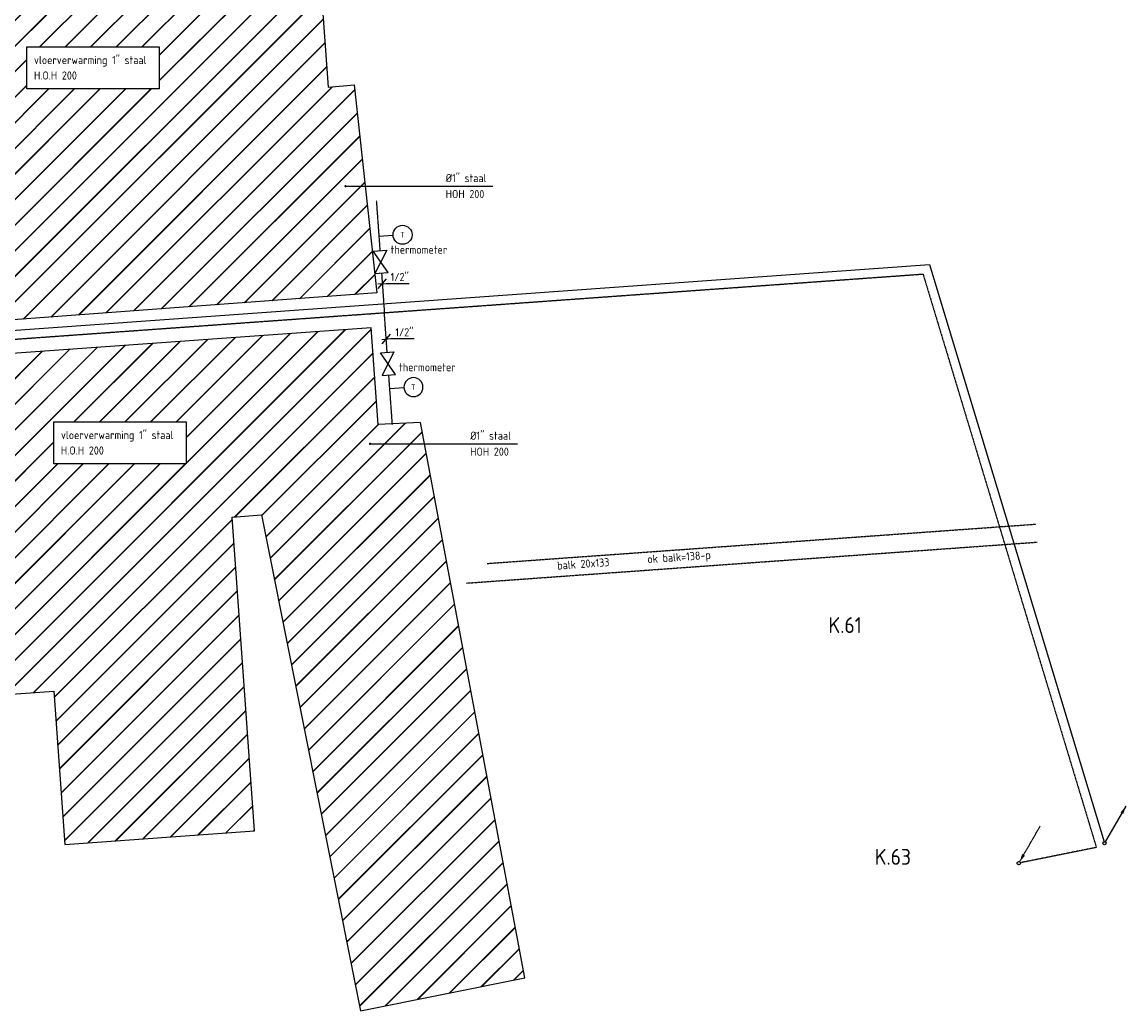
# Model space of a CAD drawing. Header units: millimetres. Extents: x -16982 to 48792, y -927 to 61604.
# Tile 13 of 15: x 36591 to 48792, y 3497 to 14430. Entities that reach past the tile are written whole.
import ezdxf
from ezdxf.enums import TextEntityAlignment as Align

# ---------------------------------------------------------------- set-up
doc = ezdxf.new("R2010")
doc.units = ezdxf.units.MM
for name, pattern in [('2322107', [2000, 1000, 1000]), ('2322107_a', [2000, 1000, 1000]), ('2322108', [7, 5, -2]), ('2322108_a', [7, 5, -2]), ('HIDDEN2', [4.7625, 3.175, -1.5875])]:
    doc.linetypes.add(name, pattern=pattern)
for name, color, linetype in [('bouwkundig', 8, 'Continuous'), ('bTuwkundig', 7, 'Continuous'), ('WL$1----', 4, 'Continuous'), ('WL561---_AANVOER', 1, '2322107'), ('WL561---_RETOUR', 5, '2322108'), ('WL561---VV_RETOUR', 5, '2322108'), ('WM561---_AANVOER', 1, 'Continuous'), ('WM561---VV_RETOUR', 1, 'Continuous'), ('WT561---_AANVOER', 7, 'Continuous')]:
    doc.layers.add(name, color=color, linetype=linetype)
doc.styles.add('BURO-018', font='BUROFONT', dxfattribs={"height": 1.8})
doc.styles.add('BURO-025', font='burofont', dxfattribs={"height": 2.5})
doc.styles.add('STABICAD-018', font='ISOCP.SHX', dxfattribs={"height": 90})
doc.styles.add('STABICAD-035', font='ISOCP.SHX', dxfattribs={"height": 175})
doc.dimstyles.new('STABICAD', dxfattribs={"dimscale": 50, "dimtxt": 90, "dimasz": 2, "dimexe": 0, "dimexo": 2.5, "dimgap": 1.5, "dimtad": 0, "dimdec": 0, "dimzin": 0, "dimdsep": 46, "dimtxsty": 'STABICAD-018', "dimblk1": 'OBLIQUE', "dimblk2": 'OBLIQUE', "dimsah": 1, "dimcen": -3, "dimadec": 1, "dimazin": 0, "dimtfac": 1, "dimtdec": 0, "dimtofl": 0, "dimtmove": 2, "dimatfit": 3, "dimfxl": 1, "dimtvp": 1.055556, "dimtolj": 1, "dimtzin": 0, "dimarcsym": 0})

# ---------------------------------------------------------------- blocks, each defined once
blk = doc.blocks.new('PI_SYM115')
at = {"color": 0, "linetype": 'Continuous'}
for p, q in [((-2.5, 1.5), (2.5, -1.5)), ((-2.5, -1.5), (-2.5, 1.5)), ((2.5, 1.5), (-2.5, -1.5)), ((2.5, -1.5), (2.5, 1.5))]:
    blk.add_line(p, q, dxfattribs=at)
at = {"color": 0, "linetype": 'Continuous', "style": 'BURO-018'}
blk.add_attdef('PRODUCTCODE', text='', height=1.8, dxfattribs=at).set_placement((0, 0), align=Align.MIDDLE)
blk = doc.blocks.new('*U96')
at = {"color": 0, "linetype": 'Continuous'}
for p, q in [((-50, -4), (42, 3)), ((-46, -53), (46, 53)), ((42, 3), (299, 3))]:
    blk.add_line(p, q, dxfattribs=at)
at = {"color": 0, "linetype": 'Continuous', "style": 'STABICAD-018'}
blk.add_text("1/2''", height=90, dxfattribs=at).set_placement((92, 28))
at = {"layer": 'WM561---_AANVOER', "color": 2, "style": 'STABICAD-018'}
blk.add_attdef('CODE', (40572, 11538), '', height=1.2, dxfattribs=at)
blk = doc.blocks.new('MD_SYM406')
at = {"color": 0, "linetype": 'Continuous'}
blk.add_line((0, 4.5), (0, 0), dxfattribs=at)
blk.add_circle((0, 7.5), 3, dxfattribs=at)
at = {"color": 0, "style": 'BURO-025'}
blk.add_attdef('SIGNAL_HIGH', (6.25, 15), '', height=2.5, dxfattribs=at)
blk.add_attdef('CODE', text='', height=2.5, dxfattribs=at).set_placement((0, 12.5), align=Align.MIDDLE)
blk.add_attdef('SIGNAL_LOW', text='', height=2.5, dxfattribs=at).set_placement((6.25, 10), align=Align.TOP_LEFT)
blk = doc.blocks.new('*U95')
at = {"color": 0, "linetype": 'Continuous'}
for p, q in [((-50, -4), (50, 4)), ((-46, -53), (46, 53)), ((50, 4), (307, 4))]:
    blk.add_line(p, q, dxfattribs=at)
at = {"color": 0, "linetype": 'Continuous', "style": 'STABICAD-018'}
blk.add_text("1/2''", height=90, dxfattribs=at).set_placement((100, 29))
at = {"layer": 'WM561---_AANVOER', "color": 2, "style": 'STABICAD-018'}
blk.add_attdef('CODE', (40616, 10926), '', height=1.2, dxfattribs=at)
blk = doc.blocks.new('*U98')
at = {"linetype": '2322108'}
blk.add_hatch(color=2, dxfattribs=at).paths.add_polyline_path([(9, 15), (37, 100), (68, 82)], flags=0)
at = {"color": 2, "linetype": '2322108_a'}
blk.add_line((9, 15, 3000), (236, 409, 3000), dxfattribs=at)
at = {"color": 0, "linetype": '2322108'}
blk.add_line((0, 0), (0, 0, 3000), dxfattribs=at)
blk.add_circle((0, 0, 3000), 17.5, dxfattribs=at)
at = {"color": 2, "linetype": '2322108'}
blk.add_circle((0, 0, 3000), 17.5, dxfattribs=at)
at = {"layer": 'WM561---_AANVOER', "color": 2, "style": 'STABICAD-018'}
for tag, p in [('POSITIONCODE', (47608, 5281, 1499)), ('SECTIONCODE', (47608, 5281, 1499)), ('CODE', (47608, 5231)), ('FLOORCODE', (47658, 5131))]:
    blk.add_attdef(tag, p, '', height=1.2, dxfattribs=at)
blk = doc.blocks.new('*U99')
at = {"linetype": '2322107'}
blk.add_hatch(color=2, dxfattribs=at).paths.add_polyline_path([(236, 409), (208, 325), (177, 342)], flags=0)
at = {"color": 2, "linetype": '2322107_a'}
blk.add_line((236, 409, 3000), (9, 15, 3000), dxfattribs=at)
at = {"color": 0, "linetype": '2322107'}
blk.add_line((0, 0), (0, 0, 3000), dxfattribs=at)
blk.add_circle((0, 0, 3000), 17.5, dxfattribs=at)
at = {"color": 2, "linetype": '2322107'}
blk.add_circle((0, 0, 3000), 17.5, dxfattribs=at)
at = {"layer": 'WM561---_AANVOER', "color": 2, "style": 'STABICAD-018'}
for tag, p in [('POSITIONCODE', (48555, 5500, 1499)), ('SECTIONCODE', (48555, 5500, 1499)), ('CODE', (48555, 5450)), ('FLOORCODE', (48605, 5350))]:
    blk.add_attdef(tag, p, '', height=1.2, dxfattribs=at)
blk = doc.blocks.new('_Oblique')
at = {"color": 0, "linetype": 'ByBlock', "lineweight": -2}
blk.add_line((-0.5, -0.5), (0.5, 0.5), dxfattribs=at)

msp = doc.modelspace()

# ---------------------------------------------------------------- hatches: boundary and pattern name
at = {"layer": 'WM561---_AANVOER'}
h = msp.add_hatch(dxfattribs=at)
h.set_pattern_fill('JIS_LC_20', color=9, scale=10)
h.paths.add_polyline_path([(32315, 10828), (32217, 12197), (31687, 12159), (31516, 14534), (36479, 14890), (36046, 20917), (38867, 21119), (39215, 16268), (39787, 16309), (39973, 13709), (40260, 13734), (40512, 11435)])
h.paths.add_polyline_path([(34186, 12289), (34812, 12289), (34812, 12004), (34186, 12004)], flags=16)
h.paths.add_polyline_path([(36644, 14155), (38107, 14155), (38107, 13691), (36644, 13691)], flags=16)
h = msp.add_hatch(dxfattribs=at)
h.set_pattern_fill('JIS_LC_20', color=9, scale=10)
h.paths.add_polyline_path([(32767, 10499), (32883, 8889), (32174, 8838), (32460, 4853), (34318, 4986), (34185, 6836), (36941, 7033), (37062, 5337), (39160, 5487), (38911, 8957), (39236, 8980), (40333, 3497), (42148, 3863), (40994, 10004), (40526, 9979), (40449, 11051)])
h.paths.add_polyline_path([(36941, 10009), (38404, 10009), (38404, 9545), (36941, 9545)], flags=16)

# ---------------------------------------------------------------- linework, layer by layer
at = {"layer": 'bouwkundig', "linetype": 'HIDDEN2'}
for p, q in [((41733, 8444), (47798, 8879)), ((41503, 8227), (47812, 8680))]:
    msp.add_line(p, q, dxfattribs=at)
at = {"layer": 'WL561---_AANVOER', "linetype": '2322107'}
for p, q in [((31354, 10654), (46621, 11750)), ((46621, 11750), (48550, 5366)), ((48561, 5333), (48561, 5333))]:
    msp.add_line(p, q, dxfattribs=at)
at = {"layer": 'WL561---_RETOUR', "linetype": '2322108'}
for p, q in [((31460, 10561), (46549, 11644)), ((46549, 11644), (48465, 5304)), ((48465, 5304), (47625, 5135)), ((47591, 5128), (47583, 5126))]:
    msp.add_line(p, q, dxfattribs=at)
at = {"layer": 'WL561---VV_RETOUR', "linetype": '2322108'}
for p, q in [((40506, 12454), (40546, 11904)), ((40564, 11655), (40595, 11217)), ((40626, 10779), (40595, 11217)), ((40684, 9980), (40644, 10530))]:
    msp.add_line(p, q, dxfattribs=at)
at = {"layer": 'WM561---_AANVOER'}
for points in [[(32315, 10828), (32217, 12197), (31687, 12159), (31516, 14534), (36479, 14890), (36046, 20917), (38867, 21119), (39215, 16268), (39787, 16309), (39973, 13709), (40260, 13734), (40512, 11435)], [(36644, 14155), (38107, 14155), (38107, 13691), (36644, 13691)], [(32767, 10499), (32883, 8889), (32174, 8838), (32460, 4853), (34318, 4986), (34185, 6836), (36941, 7033), (37062, 5337), (39160, 5487), (38911, 8957), (39236, 8980), (40333, 3497), (42148, 3863), (40994, 10004), (40526, 9979), (40449, 11051)], [(36941, 10009), (38404, 10009), (38404, 9545), (36941, 9545)]]:
    msp.add_lwpolyline(points, close=True, dxfattribs=at)

# ---------------------------------------------------------------- block references
at = {"layer": 'WL$1----', "color": 2, "linetype": 'Continuous'}
ref = msp.add_blockref('MD_SYM406', (40535, 12059), dxfattribs=dict(at, xscale=35, yscale=35, zscale=0.7, rotation=274.1044669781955))
ref.add_attrib('CODE', 'T', dxfattribs={"layer": '0', "color": 1, "linetype": 'Continuous', "height": 63, "style": 'STABICAD-018'}).set_placement((40796, 12078), align=Align.MIDDLE)
ref = msp.add_blockref('MD_SYM406', (40655, 10375), dxfattribs=dict(at, xscale=-35.00000000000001, yscale=35, zscale=0.7, rotation=274.1044679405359))
ref.add_attrib('CODE', 'T', dxfattribs={"layer": '0', "color": 1, "linetype": 'Continuous', "height": 63, "rotation": 8.2089, "style": 'STABICAD-018'}).set_placement((40917, 10394), align=Align.MIDDLE)
at = {"layer": 'WL561---_AANVOER', "linetype": '2322107'}
msp.add_blockref('*U99', (48555, 5350), dxfattribs=at)
at = {"layer": 'WL561---_RETOUR', "linetype": '2322108'}
msp.add_blockref('*U98', (47608, 5131), dxfattribs=at)
at = {"layer": 'WL561---VV_RETOUR', "color": 2, "linetype": '2322108', "zscale": 49.99999999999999}
for p, xscale, yscale, rotation in [((40555, 11779), 49.99999999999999, 49.99999999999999, 274.1044669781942), ((40635, 10654), -49.99999999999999, 50.00000000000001, 274.1044679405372)]:
    msp.add_blockref('PI_SYM115', p, dxfattribs=dict(at, xscale=xscale, yscale=yscale, rotation=rotation))
at = {"layer": 'WM561---VV_RETOUR', "linetype": 'Continuous'}
for name, p in [('*U96', (40572, 11538)), ('*U95', (40616, 10926))]:
    msp.add_blockref(name, p, dxfattribs=at)

# ---------------------------------------------------------------- texts
at = {"layer": 'bTuwkundig', "style": 'STABICAD-018'}
for s, p in [('ok balk=138-p', (43505, 8446)), ('balk 20x133 ', (42509, 8375))]:
    msp.add_text(s, height=90, rotation=4, dxfattribs=at).set_placement(p)
at = {"layer": 'bTuwkundig', "color": 3, "style": 'STABICAD-035'}
for s, p in [('K.61', (45504, 7675)), ('K.63', (46015, 5113))]:
    msp.add_text(s, height=175, dxfattribs=at).set_placement(p)
at = {"layer": 'WL$1----', "color": 1, "style": 'STABICAD-018'}
for p in [(40665, 11869), (40758, 10569)]:
    msp.add_text('thermometer', height=90, dxfattribs=at).set_placement(p)
at = {"layer": 'WM561---VV_RETOUR', "linetype": 'Continuous', "style": 'STABICAD-035'}
for s, p in [('%%C1" staal', (41273, 12660, 500)), ('HOH 200', (41273, 12483, 500)), ('%%C1" staal', (41544, 9812, 500)), ('HOH 200', (41544, 9635, 500))]:
    msp.add_text(s, height=90, dxfattribs=at).set_placement(p)
at = {"layer": 'WT561---_AANVOER', "color": 1, "style": 'STABICAD-018'}
for s, p in [('vloerverwarming 1" staal', (36722, 13965)), ('H.O.H 200', (36722, 13794)), ('vloerverwarming 1" staal', (37020, 9819)), ('H.O.H 200', (37020, 9648))]:
    msp.add_text(s, height=90, dxfattribs=at).set_placement(p)

# ---------------------------------------------------------------- leaders
at = {"layer": 'WM561---VV_RETOUR', "linetype": 'Continuous'}
for points in [[(40165, 12615, 500), (41795, 12615, 500)], [(40436, 9767, 500), (42066, 9767, 500)]]:
    msp.add_leader(points, dimstyle='STABICAD', override={"dimgap": 1.5, "dimtad": 0, "dimldrblk": 'DotSmall'}, dxfattribs=at)

doc.saveas('drawing.dxf')
